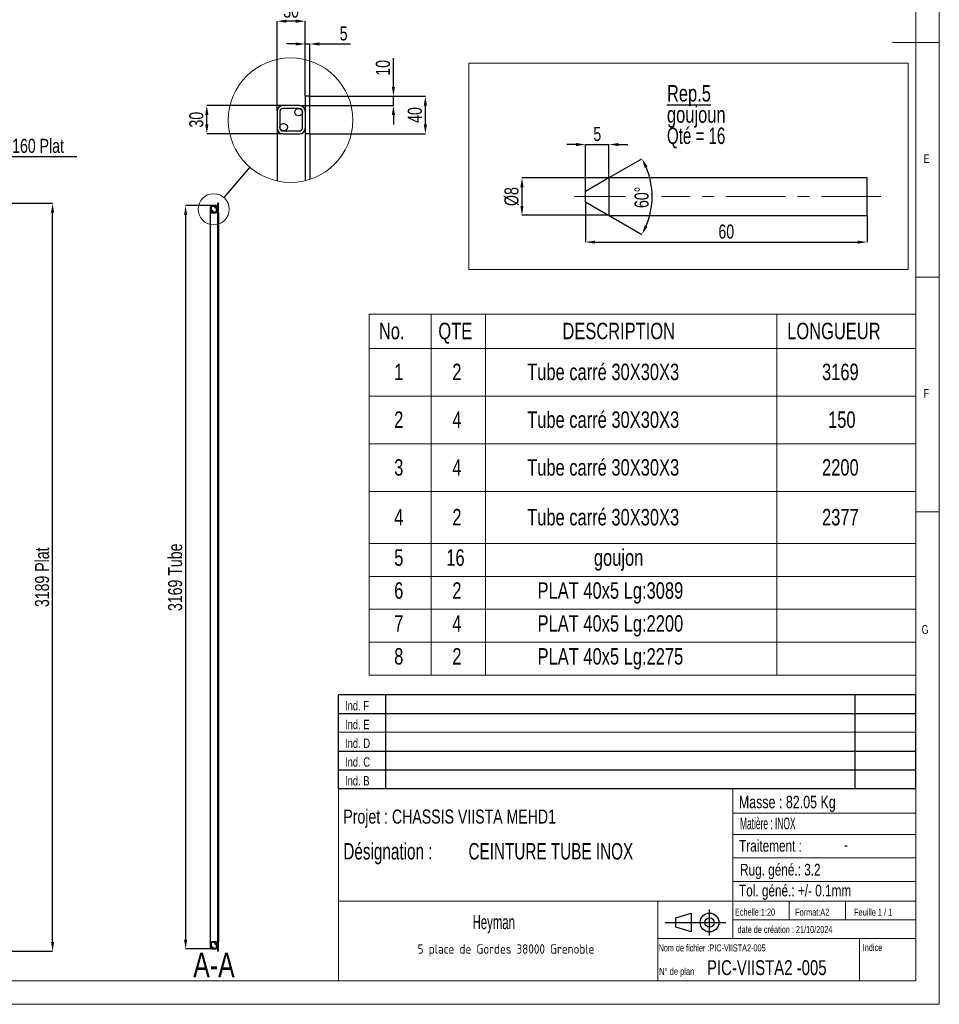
# Model space of a CAD drawing. Header units: millimetres. Extents: x 5 to 589, y 5 to 415.
# Tile 3 of 4: x 393 to 589, y 5 to 215. Entities that reach past the tile are written whole.
import ezdxf

# ---------------------------------------------------------------- set-up
doc = ezdxf.new("R2010")
doc.units = ezdxf.units.MM
doc.header["$PDSIZE"] = -1
doc.linetypes.add('CENTERX2', pattern=[20.32, 12.7, -2.54, 2.54, -2.54])
for name, color, linetype in [('COTES', 1, 'Continuous'), ('NOTES', 6, 'Continuous'), ('TRAIT-FINS', 9, 'Continuous'), ('TRAIT-MIXTES', 3, 'CENTERX2')]:
    doc.layers.add(name, color=color, linetype=linetype)
doc.layers.add('TRAIT-FORT', color=4, linetype='Continuous', lineweight=25)
doc.styles.add('SLDTEXTSTYLE0', font='TXT', dxfattribs={"width": 0.75})
doc.styles.add('SLDTEXTSTYLE1', font='TXT', dxfattribs={"width": 0.6875})
doc.styles.add('SLDTEXTSTYLE2', font='TXT', dxfattribs={"width": 0.605})
doc.styles.add('SLDTEXTSTYLE3', font='TXT', dxfattribs={"width": 0.617423})
doc.styles.add('SLDTEXTSTYLE4', font='TXT', dxfattribs={"width": 0.7})
doc.styles.add('SLDTEXTSTYLE5', font='TXT', dxfattribs={"width": 0.535475})
doc.styles.add('SLDTEXTSTYLE6', font='ISOCP3', dxfattribs={"width": 0.96})
doc.styles.add('SLDTEXTSTYLE7', font='TXT', dxfattribs={"width": 0.692308})
doc.styles.add('SLDTEXTSTYLE8', font='TXT', dxfattribs={"width": 0.695728})
doc.dimstyles.new('SLDDIMSTYLE0', dxfattribs={"dimtxt": 3, "dimasz": 2, "dimexe": 0, "dimexo": 0.0625, "dimgap": 0.75, "dimtad": 1, "dimdec": 0, "dimlfac": 20, "dimrnd": 1e-09, "dimzin": 12, "dimdsep": 46, "dimtxsty": 'SLDTEXTSTYLE0', "dimsah": 1, "dimcen": 0.09, "dimadec": 0, "dimazin": 3, "dimtfac": 1, "dimtdec": 0, "dimtmove": 0, "dimatfit": 0, "dimfxl": 1, "dimfrac": 2, "dimtolj": 1, "dimtzin": 12, "dimarcsym": 0})
doc.dimstyles.new('SLDDIMSTYLE1', dxfattribs={"dimtxt": 3, "dimasz": 2, "dimexe": 0, "dimexo": 0.0625, "dimgap": 0.75, "dimtad": 1, "dimdec": 0, "dimlfac": 20, "dimrnd": 1e-09, "dimzin": 12, "dimdsep": 46, "dimtxsty": 'SLDTEXTSTYLE0', "dimsah": 1, "dimcen": 0.09, "dimadec": 0, "dimazin": 3, "dimtfac": 1, "dimtdec": 0, "dimtofl": 0, "dimtmove": 0, "dimatfit": 3, "dimfxl": 1, "dimfrac": 2, "dimtolj": 1, "dimtzin": 12, "dimarcsym": 0})
doc.dimstyles.new('SLDDIMSTYLE2', dxfattribs={"dimtxt": 0.18, "dimasz": 2, "dimexe": 0, "dimexo": 0.0625, "dimgap": 0, "dimtad": 0, "dimtih": 1, "dimtoh": 1, "dimdec": 0, "dimrnd": 1e-09, "dimzin": 0, "dimdsep": 46, "dimtxsty": 'Standard', "dimblk1": 'NONE', "dimblk2": 'NONE', "dimsah": 1, "dimcen": 0.09, "dimadec": 0, "dimazin": 0, "dimtfac": 2, "dimtdec": 0, "dimtofl": 0, "dimtmove": 0, "dimatfit": 3, "dimldrblk": 'NONE', "dimfxl": 1, "dimfrac": 2, "dimtolj": 1, "dimtzin": 0, "dimarcsym": 0})
doc.dimstyles.new('SLDDIMSTYLE6', dxfattribs={"dimtxt": 3, "dimasz": 2, "dimexe": 0, "dimexo": 0.0625, "dimgap": 0.75, "dimtad": 1, "dimdec": 0, "dimlfac": 5, "dimrnd": 1e-09, "dimzin": 12, "dimdsep": 46, "dimtxsty": 'SLDTEXTSTYLE0', "dimsah": 1, "dimcen": 0.09, "dimadec": 0, "dimazin": 3, "dimtfac": 1, "dimtdec": 0, "dimtmove": 0, "dimatfit": 0, "dimfxl": 1, "dimfrac": 2, "dimtolj": 1, "dimtzin": 12, "dimarcsym": 0})
doc.dimstyles.new('SLDDIMSTYLE7', dxfattribs={"dimtxt": 3, "dimasz": 2, "dimexe": 0, "dimexo": 0.0625, "dimgap": 0.75, "dimtad": 1, "dimdec": 0, "dimrnd": 1e-09, "dimzin": 12, "dimdsep": 46, "dimtxsty": 'SLDTEXTSTYLE0', "dimsah": 1, "dimcen": 0.09, "dimadec": 0, "dimazin": 3, "dimtfac": 1, "dimtdec": 0, "dimtmove": 0, "dimatfit": 0, "dimfxl": 1, "dimfrac": 2, "dimtolj": 1, "dimtzin": 12, "dimarcsym": 0})
doc.dimstyles.new('SLDDIMSTYLE8', dxfattribs={"dimtxt": 3, "dimasz": 2, "dimexe": 0, "dimexo": 0.0625, "dimgap": 0.75, "dimtad": 1, "dimdec": 0, "dimrnd": 1e-09, "dimzin": 12, "dimdsep": 46, "dimtxsty": 'SLDTEXTSTYLE0', "dimsah": 1, "dimcen": 0.09, "dimadec": 0, "dimazin": 3, "dimtfac": 1, "dimtdec": 0, "dimtofl": 0, "dimtmove": 0, "dimatfit": 3, "dimfxl": 1, "dimfrac": 2, "dimtolj": 1, "dimtzin": 12, "dimarcsym": 0})
doc.dimstyles.new('SLDDIMSTYLE9', dxfattribs={"dimtxt": 3, "dimasz": 2, "dimexe": 0, "dimexo": 0.0625, "dimgap": 0.75, "dimtad": 1, "dimdec": 4, "dimzin": 12, "dimdsep": 46, "dimtxsty": 'SLDTEXTSTYLE0', "dimsah": 1, "dimcen": 0.09, "dimazin": 3, "dimtfac": 1, "dimtofl": 0, "dimtmove": 0, "dimatfit": 3, "dimfxl": 1, "dimfrac": 2, "dimtolj": 1, "dimtzin": 12, "dimarcsym": 0})

# ---------------------------------------------------------------- blocks, each defined once
blk = doc.blocks.new('Bloc11')
for p, q in [((123, 20), (0, 20)), ((0, 0), (0, 20)), ((10, 20), (10, 0)), ((110, 20), (110, 0)), ((123, 0), (123, 20)), ((0, 16), (123, 16)), ((0, 8), (123, 8)), ((0, 4), (123, 4)), ((0, 0), (123, 0))]:
    blk.add_line(p, q)
at = {"color": 7, "linetype": 'Continuous', "lineweight": 18}
blk.add_line((0, 12), (123, 12), dxfattribs=at)
at = {"color": 7}
for tag in ['AUTOATTR0', 'AUTOATTR1', 'AUTOATTR2', 'AUTOATTR3', 'AUTOATTR4', 'AUTOATTR5', 'AUTOATTR6', 'AUTOATTR7', 'AUTOATTR8', 'AUTOATTR9']:
    blk.add_attdef(tag, (0, 0), '', height=1, dxfattribs=at)
at = {"layer": 'NOTES', "color": 211, "char_height": 2, "attachment_point": 1, "style": 'SLDTEXTSTYLE0'}
for s, insert in [('Ind. F', (1.36, 18.66)), ('Ind. E', (1.36, 14.66)), ('Ind. D', (1.36, 10.66)), ('Ind. C', (1.36, 6.66)), ('Ind. B', (1.36, 2.66))]:
    blk.add_mtext(s, dxfattribs=dict(at, insert=insert))
blk = doc.blocks.new('Bloc12')
for p, q in [((2.32, 3.8), (5.55, 4.8)), ((5.55, 4.8), (5.55, 0.8)), ((9.48, 0), (9.48, 5.6)), ((0, 2.8), (12.98, 2.8)), ((2.32, 1.8), (2.32, 3.8)), ((5.55, 0.8), (2.32, 1.8))]:
    blk.add_line(p, q)
for radius in [2, 1]:
    blk.add_circle((9.48, 2.8), radius)
blk = doc.blocks.new('SW_NOTE_0')
at = {"layer": 'NOTES', "color": 0, "char_height": 3.5, "attachment_point": 1}
for s, insert, style in [('\\LRep.5', (0, 4.51), 'SLDTEXTSTYLE0'), ('goujoun', (0, -0.01), 'SLDTEXTSTYLE0'), ('Qté = 16', (0, -4.54), 'SLDTEXTSTYLE1')]:
    blk.add_mtext(s, dxfattribs=dict(at, insert=insert, style=style))
blk = doc.blocks.new('SW_NOTE_1')
at = {"layer": 'NOTES', "color": 0, "insert": (20.94, 2.58), "char_height": 2, "attachment_point": 2, "style": 'SLDTEXTSTYLE6'}
blk.add_mtext('5 place de Gordes 38000 Grenoble', dxfattribs=at)
blk = doc.blocks.new('SW_NOTE_2')
at = {"layer": 'NOTES', "color": 0, "char_height": 3.5, "attachment_point": 1, "style": 'SLDTEXTSTYLE8'}
for s, insert in [('Désignation :', (0, 4.51)), ('CEINTURE TUBE INOX', (26.67, 4.51))]:
    blk.add_mtext(s, dxfattribs=dict(at, insert=insert))
blk = doc.blocks.new('SW_TABLEANNOTATION_0')
at = {"color": 0, "linetype": 'Continuous', "lineweight": 18}
for p, q in [((0, 0), (0, -76.94)), ((116.49, 0), (0, 0)), ((13.24, 0), (13.24, -7.27)), ((24.79, 0), (24.79, -7.27)), ((86.86, 0), (86.86, -7.27)), ((116.49, -76.94), (116.49, 0)), ((0, -7.27), (116.49, -7.27)), ((13.24, -7.27), (13.24, -76.94)), ((24.79, -7.27), (24.79, -76.94)), ((86.86, -7.27), (86.86, -76.94)), ((0, -17.45), (116.49, -17.45)), ((0, -27.63), (116.49, -27.63)), ((0, -37.81), (116.49, -37.81)), ((0, -48.86), (116.49, -48.86)), ((0, -55.88), (116.49, -55.88)), ((0, -62.9), (116.49, -62.9)), ((0, -69.92), (116.49, -69.92)), ((0, -76.94), (116.49, -76.94))]:
    blk.add_line(p, q, dxfattribs=at)
at = {"color": 0, "linetype": 'Continuous', "lineweight": 18, "char_height": 3.5, "attachment_point": 1, "style": 'SLDTEXTSTYLE0'}
for s, insert in [('No.', (2.07, -1.82)), ('QTE', (14.74, -1.82)), ('DESCRIPTION', (41.18, -1.82)), ('LONGUEUR', (89.08, -1.82)), ('2', (17.72, -10.54)), ('Tube carré 30X30X3', (33.67, -10.54)), ('3169', (96.5, -10.54)), ('1', (5.33, -10.54)), ('2', (5.33, -20.72)), ('4', (17.72, -20.72)), ('Tube carré 30X30X3', (33.67, -20.72)), ('150', (97.79, -20.72)), ('3', (5.33, -30.9)), ('4', (17.72, -30.9)), ('Tube carré 30X30X3', (33.67, -30.9)), ('2200', (96.5, -30.9)), ('4', (5.33, -41.51)), ('2', (17.72, -41.51)), ('Tube carré 30X30X3', (33.67, -41.51)), ('2377', (96.5, -41.51)), ('5', (5.33, -50.12)), ('16', (16.43, -50.12)), ('goujon', (47.88, -50.12)), ('6', (5.33, -57.14)), ('2', (17.72, -57.14)), ('PLAT 40x5 Lg:3089', (35.89, -57.14)), ('7', (5.33, -64.16)), ('4', (17.72, -64.16)), ('PLAT 40x5 Lg:2200', (35.89, -64.16)), ('8', (5.33, -71.18)), ('2', (17.72, -71.18)), ('PLAT 40x5 Lg:2275', (35.89, -71.18))]:
    blk.add_mtext(s, dxfattribs=dict(at, insert=insert))
blk = doc.blocks.new('_D')
at = {"layer": 'COTES', "color": 0, "lineweight": -2, "transparency": 16777216}
for p, q in [((374.69, 185.75), (372.69, 185.75)), ((376.69, 175.81), (376.69, 185.75)), ((376.69, 185.75), (384.7, 185.75)), ((384.7, 175.81), (384.7, 185.75)), ((386.7, 185.75), (405.2, 185.75))]:
    blk.add_line(p, q, dxfattribs=at)
at = {"layer": 'COTES', "color": 0, "transparency": 16777216}
for points in [[(374.69, 186.09), (374.69, 185.42), (376.69, 185.75)], [(386.7, 186.09), (386.7, 185.42), (384.7, 185.75)]]:
    blk.add_solid(points, dxfattribs=at)
at = {"layer": 'Defpoints', "color": 0, "transparency": 16777216}
for p in [(384.7, 185.75), (376.69, 175.75), (384.7, 175.75)]:
    blk.add_point(p, dxfattribs=at)
at = {"layer": 'COTES', "color": 0, "transparency": 16777216, "insert": (396.95, 189.5), "char_height": 3, "attachment_point": 2, "style": 'SLDTEXTSTYLE0'}
blk.add_mtext('\\A1;160 Plat', dxfattribs=at)
blk = doc.blocks.new('_D_6')
at = {"layer": 'COTES', "color": 0, "lineweight": -2, "transparency": 16777216}
for p, q in [((384.76, 175.75), (400.05, 175.75)), ((400.05, 18.3), (400.05, 173.75)), ((384.76, 16.3), (400.05, 16.3))]:
    blk.add_line(p, q, dxfattribs=at)
at = {"layer": 'COTES', "color": 0, "transparency": 16777216}
for points in [[(399.72, 173.75), (400.38, 173.75), (400.05, 175.75)], [(399.72, 18.3), (400.38, 18.3), (400.05, 16.3)]]:
    blk.add_solid(points, dxfattribs=at)
at = {"layer": 'Defpoints', "color": 0, "transparency": 16777216}
for p in [(384.7, 175.75), (400.05, 175.75), (384.7, 16.3)]:
    blk.add_point(p, dxfattribs=at)
at = {"layer": 'COTES', "color": 0, "transparency": 16777216, "insert": (396.3, 96.03), "char_height": 3, "attachment_point": 2, "rotation": 90, "style": 'SLDTEXTSTYLE0'}
blk.add_mtext('\\A1;3189 Plat', dxfattribs=at)
blk = doc.blocks.new('_D_10')
at = {"layer": 'COTES', "color": 0, "lineweight": -2, "transparency": 16777216}
for p, q in [((433.9, 175.25), (428.4, 175.25)), ((428.4, 173.25), (428.4, 18.8)), ((433.9, 16.8), (428.4, 16.8))]:
    blk.add_line(p, q, dxfattribs=at)
at = {"layer": 'COTES', "color": 0, "transparency": 16777216}
for points in [[(428.06, 173.25), (428.73, 173.25), (428.4, 175.25)], [(428.06, 18.8), (428.73, 18.8), (428.4, 16.8)]]:
    blk.add_solid(points, dxfattribs=at)
at = {"layer": 'Defpoints', "color": 0, "transparency": 16777216}
for p in [(433.96, 175.25), (428.4, 16.8), (433.96, 16.8)]:
    blk.add_point(p, dxfattribs=at)
at = {"layer": 'COTES', "color": 0, "transparency": 16777216, "insert": (424.65, 96.03), "char_height": 3, "attachment_point": 2, "rotation": 90, "style": 'SLDTEXTSTYLE0'}
blk.add_mtext('\\A1;3169 Tube', dxfattribs=at)
blk = doc.blocks.new('_None')
blk = doc.blocks.new('_D_16')
at = {"layer": 'COTES', "color": 0, "lineweight": -2, "transparency": 16777216}
for p, q in [((454.95, 198.57), (479.49, 198.57)), ((479.49, 192.57), (479.49, 196.57)), ((454.95, 190.57), (479.49, 190.57))]:
    blk.add_line(p, q, dxfattribs=at)
at = {"layer": 'COTES', "color": 0, "transparency": 16777216}
for points in [[(479.15, 196.57), (479.82, 196.57), (479.49, 198.57)], [(479.15, 192.57), (479.82, 192.57), (479.49, 190.57)]]:
    blk.add_solid(points, dxfattribs=at)
at = {"layer": 'Defpoints', "color": 0, "transparency": 16777216}
for p in [(454.88, 198.57), (479.49, 198.57), (454.88, 190.57)]:
    blk.add_point(p, dxfattribs=at)
at = {"layer": 'COTES', "color": 0, "transparency": 16777216, "insert": (475.74, 194.57), "char_height": 3, "attachment_point": 2, "rotation": 90, "style": 'SLDTEXTSTYLE0'}
blk.add_mtext('\\A1;40', dxfattribs=at)
blk = doc.blocks.new('_D_17')
at = {"layer": 'COTES', "color": 0, "lineweight": -2, "transparency": 16777216}
for p, q in [((451.88, 209.72), (449.88, 209.72)), ((453.88, 198.63), (453.88, 209.72)), ((453.88, 209.72), (454.88, 209.72)), ((454.88, 198.63), (454.88, 209.72)), ((456.88, 209.72), (463.56, 209.72))]:
    blk.add_line(p, q, dxfattribs=at)
at = {"layer": 'COTES', "color": 0, "transparency": 16777216}
for points in [[(451.88, 210.05), (451.88, 209.38), (453.88, 209.72)], [(456.88, 210.05), (456.88, 209.38), (454.88, 209.72)]]:
    blk.add_solid(points, dxfattribs=at)
at = {"layer": 'Defpoints', "color": 0, "transparency": 16777216}
for p in [(453.88, 209.72), (453.88, 198.57), (454.88, 198.57)]:
    blk.add_point(p, dxfattribs=at)
at = {"layer": 'COTES', "color": 0, "transparency": 16777216, "insert": (462.06, 213.47), "char_height": 3, "attachment_point": 2, "style": 'SLDTEXTSTYLE0'}
blk.add_mtext('\\A1;5', dxfattribs=at)
blk = doc.blocks.new('_D_18')
at = {"layer": 'COTES', "color": 0, "lineweight": -2, "transparency": 16777216}
for p, q in [((447.88, 195.43), (447.88, 214.57)), ((451.88, 214.57), (449.88, 214.57)), ((453.88, 198.63), (453.88, 214.57))]:
    blk.add_line(p, q, dxfattribs=at)
at = {"layer": 'COTES', "color": 0, "transparency": 16777216}
for points in [[(449.88, 214.9), (449.88, 214.24), (447.88, 214.57)], [(451.88, 214.9), (451.88, 214.24), (453.88, 214.57)]]:
    blk.add_solid(points, dxfattribs=at)
at = {"layer": 'Defpoints', "color": 0, "transparency": 16777216}
for p in [(447.88, 214.57), (453.88, 198.57), (447.88, 195.37)]:
    blk.add_point(p, dxfattribs=at)
at = {"layer": 'COTES', "color": 0, "transparency": 16777216, "insert": (450.88, 218.32), "char_height": 3, "attachment_point": 2, "style": 'SLDTEXTSTYLE0'}
blk.add_mtext('\\A1;30', dxfattribs=at)
blk = doc.blocks.new('_D_19')
at = {"layer": 'COTES', "color": 0, "lineweight": -2, "transparency": 16777216}
for p, q in [((449.02, 196.57), (432.91, 196.57)), ((432.91, 192.57), (432.91, 194.57)), ((449.02, 190.57), (432.91, 190.57))]:
    blk.add_line(p, q, dxfattribs=at)
at = {"layer": 'COTES', "color": 0, "transparency": 16777216}
for points in [[(432.58, 194.57), (433.25, 194.57), (432.91, 196.57)], [(432.58, 192.57), (433.25, 192.57), (432.91, 190.57)]]:
    blk.add_solid(points, dxfattribs=at)
at = {"layer": 'Defpoints', "color": 0, "transparency": 16777216}
for p in [(432.91, 196.57), (449.08, 196.57), (449.08, 190.57)]:
    blk.add_point(p, dxfattribs=at)
at = {"layer": 'COTES', "color": 0, "transparency": 16777216, "insert": (429.16, 193.57), "char_height": 3, "attachment_point": 2, "rotation": 90, "style": 'SLDTEXTSTYLE0'}
blk.add_mtext('\\A1;30', dxfattribs=at)
blk = doc.blocks.new('_D_20')
at = {"layer": 'COTES', "color": 0, "lineweight": -2, "transparency": 16777216}
for p, q in [((472.68, 200.57), (472.68, 206.7)), ((454.95, 198.57), (472.68, 198.57)), ((472.68, 196.57), (472.68, 198.57)), ((452.75, 196.57), (472.68, 196.57)), ((472.68, 194.57), (472.68, 192.57))]:
    blk.add_line(p, q, dxfattribs=at)
at = {"layer": 'COTES', "color": 0, "transparency": 16777216}
for points in [[(472.34, 200.57), (473.01, 200.57), (472.68, 198.57)], [(472.34, 194.57), (473.01, 194.57), (472.68, 196.57)]]:
    blk.add_solid(points, dxfattribs=at)
at = {"layer": 'Defpoints', "color": 0, "transparency": 16777216}
for p in [(454.88, 198.57), (452.68, 196.57), (472.68, 196.57)]:
    blk.add_point(p, dxfattribs=at)
at = {"layer": 'COTES', "color": 0, "transparency": 16777216, "insert": (468.93, 204.63), "char_height": 3, "attachment_point": 2, "rotation": 90, "style": 'SLDTEXTSTYLE0'}
blk.add_mtext('\\A1;10', dxfattribs=at)
blk = doc.blocks.new('_D_21')
at = {"layer": 'COTES', "color": 0, "lineweight": -2, "transparency": 16777216}
for p, q in [((518.55, 181.19), (500.07, 181.19)), ((500.07, 179.19), (500.07, 175.19)), ((518.55, 173.19), (500.07, 173.19))]:
    blk.add_line(p, q, dxfattribs=at)
at = {"layer": 'COTES', "color": 0, "transparency": 16777216}
for points in [[(499.73, 179.19), (500.4, 179.19), (500.07, 181.19)], [(499.73, 175.19), (500.4, 175.19), (500.07, 173.19)]]:
    blk.add_solid(points, dxfattribs=at)
at = {"layer": 'Defpoints', "color": 0, "transparency": 16777216}
for p in [(518.61, 181.19), (500.07, 173.19), (518.61, 173.19)]:
    blk.add_point(p, dxfattribs=at)
at = {"layer": 'COTES', "color": 0, "transparency": 16777216, "insert": (496.32, 177.19), "char_height": 3, "attachment_point": 2, "rotation": 90, "style": 'SLDTEXTSTYLE0'}
blk.add_mtext('\\A1;%%c8', dxfattribs=at)
blk = doc.blocks.new('_D_22')
at = {"layer": 'COTES', "color": 0, "lineweight": -2, "transparency": 16777216}
for p, q in [((513.61, 176.01), (513.61, 167.48)), ((573.61, 173.12), (573.61, 167.48)), ((515.61, 167.48), (571.61, 167.48))]:
    blk.add_line(p, q, dxfattribs=at)
at = {"layer": 'COTES', "color": 0, "transparency": 16777216}
for points in [[(515.61, 167.81), (515.61, 167.15), (513.61, 167.48)], [(571.61, 167.81), (571.61, 167.15), (573.61, 167.48)]]:
    blk.add_solid(points, dxfattribs=at)
at = {"layer": 'Defpoints', "color": 0, "transparency": 16777216}
for p in [(513.61, 176.07), (573.61, 173.19), (573.61, 167.48)]:
    blk.add_point(p, dxfattribs=at)
at = {"layer": 'COTES', "color": 0, "transparency": 16777216, "insert": (543.61, 171.23), "char_height": 3, "attachment_point": 2, "style": 'SLDTEXTSTYLE0'}
blk.add_mtext('\\A1;60', dxfattribs=at)
blk = doc.blocks.new('_D_23')
at = {"layer": 'COTES', "color": 0, "lineweight": -2, "transparency": 16777216}
for p, q in [((518.67, 181.22), (525.64, 185.24)), ((518.67, 173.15), (525.64, 169.13))]:
    blk.add_line(p, q, dxfattribs=at)
blk.add_arc((511.68, 177.19), 16.12, 337.1151, 22.8849, dxfattribs=at)
at = {"layer": 'COTES', "color": 0, "transparency": 16777216}
for points in [[(526.23, 183.3), (526.83, 183.6), (525.64, 185.24)], [(526.83, 170.77), (526.23, 171.07), (525.64, 169.13)]]:
    blk.add_solid(points, dxfattribs=at)
at = {"layer": 'Defpoints', "color": 0, "transparency": 16777216}
for p in [(518.61, 181.19), (513.61, 178.3), (513.61, 176.07), (527.55, 174.39), (518.61, 173.19)]:
    blk.add_point(p, dxfattribs=at)
at = {"layer": 'COTES', "color": 0, "transparency": 16777216, "insert": (524.05, 174.75), "char_height": 3, "attachment_point": 1, "rotation": 90, "style": 'SLDTEXTSTYLE0'}
blk.add_mtext('\\A1;60°', dxfattribs=at)
blk = doc.blocks.new('_D_24')
at = {"layer": 'COTES', "color": 0, "lineweight": -2, "transparency": 16777216}
for p, q in [((511.61, 188.28), (509.61, 188.28)), ((513.61, 178.36), (513.61, 188.28)), ((513.61, 188.28), (518.61, 188.28)), ((518.61, 181.25), (518.61, 188.28)), ((520.61, 188.28), (522.61, 188.28))]:
    blk.add_line(p, q, dxfattribs=at)
at = {"layer": 'COTES', "color": 0, "transparency": 16777216}
for points in [[(511.61, 188.61), (511.61, 187.94), (513.61, 188.28)], [(520.61, 188.61), (520.61, 187.94), (518.61, 188.28)]]:
    blk.add_solid(points, dxfattribs=at)
at = {"layer": 'Defpoints', "color": 0, "transparency": 16777216}
for p in [(518.61, 188.28), (518.61, 181.19), (513.61, 178.3)]:
    blk.add_point(p, dxfattribs=at)
at = {"layer": 'COTES', "color": 0, "transparency": 16777216, "insert": (516.11, 192.03), "char_height": 3, "attachment_point": 2, "style": 'SLDTEXTSTYLE0'}
blk.add_mtext('\\A1;5', dxfattribs=at)

msp = doc.modelspace()

# ---------------------------------------------------------------- hatches: boundary and pattern name
at = {"layer": 'TRAIT-FINS'}
h = msp.add_hatch(dxfattribs=at)
h.set_pattern_fill('ANSI32', color=256, angle=3e-322, style=0)
edge = h.paths.add_edge_path(flags=0)
edge.add_arc((434.00851, 174.10227), 0.2, 0, 360)
h = msp.add_hatch(dxfattribs=at)
h.set_pattern_fill('ANSI32', color=256, angle=3e-322, style=0)
edge = h.paths.add_edge_path(flags=0)
edge.add_arc((434.80851, 174.90227), 0.2, 0, 360)
h = msp.add_hatch(dxfattribs=at)
h.set_pattern_fill('ANSI32', color=256, angle=3e-322, style=0)
edge = h.paths.add_edge_path(flags=0)
edge.add_arc((434.00851, 17.15227), 0.2, 0, 360)
h = msp.add_hatch(dxfattribs=at)
h.set_pattern_fill('ANSI32', color=256, angle=3e-322, style=0)
edge = h.paths.add_edge_path(flags=0)
edge.add_arc((434.80851, 17.95227), 0.2, 0, 360)

# ---------------------------------------------------------------- linework, layer by layer
at = {"lineweight": 18}
for p, q in [((589, 5), (589, 415)), ((584, 10), (584, 410)), ((589, 210), (579, 210)), ((488.73383, 161.61099), (488.73383, 205.59211)), ((488.73383, 205.59211), (582.39733, 205.59211)), ((582.39733, 161.61099), (582.39733, 205.59211)), ((488.73383, 161.61099), (582.39733, 161.61099)), ((584, 160), (589, 160)), ((589, 110), (584, 110)), ((461, 51), (461, 10)), ((584, 51), (461, 51)), ((545, 51), (545, 19)), ((584, 51), (584, 10)), ((545, 45.75642), (584, 45.75642)), ((545, 41.17842), (584, 41.17842)), ((545, 36.24486), (584, 36.24486)), ((545, 31.17795), (584, 31.17795)), ((461, 27), (584, 27)), ((529, 27), (529, 10)), ((557, 27), (557, 23)), ((569, 27), (569, 23)), ((545, 23), (584, 23)), ((529, 19), (584, 19)), ((572, 19), (572, 10)), ((10, 10), (584, 10)), ((461, 10.00044), (584, 10)), ((5, 5), (589, 5))]:
    msp.add_line(p, q, dxfattribs=at)
for centre, radius in [((450.76292, 193.47779), 13.26871), ((434.37859, 174.47888), 3.31718)]:
    msp.add_circle(centre, radius, dxfattribs=at)
at = {"layer": 'TRAIT-FORT', "lineweight": 25}
for p, q in [((453.88259, 198.57124), (453.88259, 190.57125)), ((454.88259, 198.57124), (453.88259, 198.57124)), ((454.88259, 190.57125), (454.88259, 198.57124)), ((447.88259, 195.37124), (447.88259, 191.77124)), ((448.48259, 195.37124), (448.48259, 191.77124)), ((452.68259, 196.57123), (449.08259, 196.57123)), ((452.68259, 195.97122), (449.08259, 195.97122)), ((453.28259, 191.77124), (453.28259, 195.37124)), ((447.88259, 191.77124), (447.88259, 180.52536)), ((449.08259, 191.17126), (452.68259, 191.17126)), ((449.08259, 190.57125), (452.68259, 190.57125)), ((454.88259, 190.57125), (453.88259, 190.57125)), ((453.88259, 190.57125), (453.88259, 180.58092)), ((454.88259, 190.57125), (454.88259, 180.86469)), ((518.61124, 181.18595), (513.61136, 178.2992)), ((573.61131, 181.18595), (518.61124, 181.18595)), ((518.61124, 181.18595), (518.61124, 177.18595)), ((573.61131, 177.18595), (573.61131, 181.18595)), ((513.61136, 177.18595), (513.61136, 178.2992)), ((513.61136, 176.0727), (513.61136, 177.18595)), ((518.61124, 177.18595), (518.61124, 173.18595)), ((573.61131, 173.18595), (573.61131, 177.18595)), ((433.65851, 174.95227), (433.65851, 174.05227)), ((433.80851, 174.95227), (433.80851, 174.05227)), ((434.85851, 175.25227), (433.95851, 175.25227)), ((434.85851, 175.10227), (433.95851, 175.10227)), ((435.00851, 174.05227), (435.00851, 174.95227)), ((435.15851, 175.75227), (435.15851, 173.75227)), ((435.40851, 175.75227), (435.15851, 175.75227)), ((435.40851, 173.75227), (435.40851, 175.75227)), ((513.61136, 176.0727), (518.61124, 173.18595)), ((433.65851, 174.05227), (433.65851, 18.00227)), ((433.95851, 173.90227), (434.85851, 173.90227)), ((433.95851, 173.75227), (434.85851, 173.75227)), ((435.40851, 173.75227), (435.15851, 173.75227)), ((435.15851, 173.75227), (435.15851, 18.30227)), ((435.40851, 173.75227), (435.40851, 18.30227)), ((518.61124, 173.18595), (573.61131, 173.18595)), ((433.65851, 18.00227), (433.65851, 17.10228)), ((433.80851, 18.00227), (433.80851, 17.10228)), ((434.85851, 18.30227), (433.95851, 18.30227)), ((434.85851, 18.15227), (433.95851, 18.15227)), ((433.95851, 16.95228), (434.85851, 16.95228)), ((433.95851, 16.80228), (434.85851, 16.80228)), ((435.00851, 17.10228), (435.00851, 18.00227)), ((435.40851, 18.30227), (435.15851, 18.30227)), ((435.15851, 18.30227), (435.15851, 16.30228)), ((435.40851, 16.30228), (435.40851, 18.30227)), ((435.40851, 16.30228), (435.15851, 16.30228))]:
    msp.add_line(p, q, dxfattribs=at)
for centre, radius in [((452.48259, 195.17123), 0.8), ((449.28258, 191.97124), 0.80001), ((434.00851, 174.10227), 0.2), ((434.80851, 174.90227), 0.2), ((434.00851, 17.15227), 0.2), ((434.80851, 17.95227), 0.2)]:
    msp.add_circle(centre, radius, dxfattribs=at)
for centre, radius, start, end in [((449.0826, 195.37123), 1.20001, 90.0003883, 180.0000119), ((449.0826, 195.37123), 0.6, 90.0003972, 180.0000119), ((452.68258, 195.37123), 1.20001, 359.9999881, 89.9996117), ((452.68259, 195.37123), 0.6, 359.9999881, 89.9996028), ((449.0826, 191.77125), 1.20001, 180.0011265, 269.9996116), ((449.08256, 191.77121), 0.59996, 179.9983782, 270.0034894), ((452.68258, 191.77125), 1.20001, 270.0003884, 359.9988735), ((452.68263, 191.77121), 0.59996, 269.9965106, 0.0016218), ((433.95851, 174.95227), 0.3, 90, 180), ((433.95851, 174.95227), 0.15, 90, 180), ((434.85851, 174.95227), 0.3, 0, 90), ((434.85851, 174.95227), 0.15, 0, 90), ((433.95851, 174.05227), 0.3, 180, 270), ((433.95851, 174.05227), 0.15, 180, 270), ((434.85851, 174.05227), 0.3, 270, 0), ((434.85851, 174.05227), 0.15, 270, 360), ((433.95851, 18.00227), 0.3, 90, 180), ((433.95851, 17.10227), 0.3, 180, 270), ((433.95851, 18.00227), 0.15, 90, 180), ((433.95851, 17.10227), 0.15, 180, 270), ((434.85851, 18.00227), 0.3, 0, 90), ((434.85851, 18.00227), 0.15, 0, 90), ((434.85851, 17.10227), 0.15, 270, 0), ((434.85851, 17.10227), 0.3, 270, 0)]:
    msp.add_arc(centre, radius, start, end, dxfattribs=at)
at = {"layer": 'TRAIT-MIXTES', "lineweight": 18}
for p, q in [((511.20846, 177.18595), (522.16547, 177.18595)), ((576.56311, 177.18595), (529.80452, 177.18595))]:
    msp.add_line(p, q, dxfattribs=at)

# ---------------------------------------------------------------- block references
at = {"lineweight": 18}
msp.add_blockref('SW_TABLEANNOTATION_0', (467.51188, 152.10336), dxfattribs=at)
for name, p in [('Bloc11', (460.99356, 50.98986)), ('Bloc11', (460.99356, 50.98986)), ('Bloc12', (530.55991, 19.6343)), ('Bloc12', (530.55991, 19.6343))]:
    msp.add_blockref(name, p)
at = {"layer": 'NOTES'}
for name, p in [('SW_NOTE_0', (530.96602, 196.44028)), ('SW_NOTE_2', (462.00059, 34.86294)), ('SW_NOTE_1', (475.73846, 15.21327))]:
    msp.add_blockref(name, p, dxfattribs=at)

# ---------------------------------------------------------------- texts
for s, insert, char_height, attachment_point, style in [('E', (585.66668, 186.16802), 1.85208, 1, 'SLDTEXTSTYLE0'), ('F', (585.66668, 136.16802), 1.85208, 1, 'SLDTEXTSTYLE0'), ('G', (585.25156, 85.82333), 1.85208, 1, 'SLDTEXTSTYLE0'), ('Masse : 82.05 Kg', (546.28065, 49.44326), 2.6458333, 1, 'SLDTEXTSTYLE0'), ('Projet : CHASSIS VIISTA MEHD1', (462.00059, 46.51476), 3, 1, 'SLDTEXTSTYLE0'), ('Matière : INOX', (546.53316, 44.79932), 2.5, 1, 'SLDTEXTSTYLE5'), ('Traitement :', (546.34272, 40.04565), 2.5, 1, 'SLDTEXTSTYLE0'), ('-', (569.10147, 40.5927), 3, 2, 'SLDTEXTSTYLE2'), ('Rug. géné.: 3.2', (546.55141, 34.94492), 2.5, 1, 'SLDTEXTSTYLE0'), ('Tol. géné.: +/- 0.1mm', (546.32359, 30.49933), 2.5, 1, 'SLDTEXTSTYLE0'), ('Echelle:1:20', (545.45345, 25.40475), 1.5, 1, 'SLDTEXTSTYLE0'), ('Format:A2', (558.28928, 25.38016), 1.5, 1, 'SLDTEXTSTYLE0'), ('Feuille 1 / 1', (570.80638, 25.38398), 1.5, 1, 'SLDTEXTSTYLE7'), ('Heyman', (494.06274, 24.02676), 3, 2, 'SLDTEXTSTYLE2'), ('date de création : 21/10/2024', (546.00896, 21.69475), 1.5, 1, 'SLDTEXTSTYLE0'), ('Nom de fichier :PIC-VIISTA2-005', (529.1807, 17.76739), 1.5, 1, 'SLDTEXTSTYLE3'), ('Indice', (572.69269, 17.86016), 1.5, 1, 'SLDTEXTSTYLE0'), ('A-A', (434.43781, 16.03597), 5.291667, 2, 'SLDTEXTSTYLE0'), ('N° de plan', (529.30238, 12.76503), 1.5, 1, 'SLDTEXTSTYLE4'), ('PIC-VIISTA2 -005', (539.49123, 14.40602), 3.175, 1, 'SLDTEXTSTYLE0')]:
    msp.add_mtext(s, dxfattribs=dict(at, insert=insert, char_height=char_height, attachment_point=attachment_point, style=style))

# ---------------------------------------------------------------- dimensions: what is measured, and where the dimension line sits
at = {"layer": 'COTES'}
for base, p1, p2, dimstyle, picture, middle in [((447.88259, 214.57124), (453.88259, 198.57124), (447.88259, 195.37124), 'SLDDIMSTYLE6', '_D_18', (450.88259, 214.57124)), ((518.61129, 188.27543), (513.61129, 178.2992), (518.61129, 181.18595), 'SLDDIMSTYLE7', '_D_24', (516.11129, 188.27543)), ((573.61129, 167.48069), (513.61129, 176.0727), (573.61129, 173.18595), 'SLDDIMSTYLE8', '_D_22', (543.61129, 167.48069))]:
    dim = msp.add_linear_dim(base=base, p1=p1, p2=p2, dimstyle=dimstyle, dxfattribs=at)
    dim.commit()
    dim.dimension.update_dxf_attribs({"geometry": picture, "text_midpoint": middle, "dimtype": 160})
for base, p1, p2, angle, picture, middle in [((453.88259, 209.71623), (454.88259, 198.57124), (453.88259, 198.57124), 0, '_D_17', (462.05858, 209.71623)), ((472.67614, 196.57124), (454.88259, 198.57124), (452.68259, 196.57124), 90, '_D_20', (472.67614, 204.63374)), ((479.48662, 198.57124), (454.88259, 190.57124), (454.88259, 198.57124), 90, '_D_16', (479.48662, 194.57124)), ((432.91396, 196.57124), (449.08259, 190.57124), (449.08259, 196.57124), 90, '_D_19', (432.91396, 193.57124))]:
    dim = msp.add_linear_dim(base=base, p1=p1, p2=p2, angle=angle, dimstyle='SLDDIMSTYLE6', dxfattribs=at)
    dim.commit()
    dim.dimension.update_dxf_attribs({"geometry": picture, "text_midpoint": middle, "dimtype": 160})
dim = msp.add_linear_dim(base=(384.6951, 185.75227), p1=(376.6946, 175.75227), p2=(384.6951, 175.75227), text='<> Plat', dimstyle='SLDDIMSTYLE0', dxfattribs=at)
dim.commit()
dim.dimension.update_dxf_attribs({"geometry": '_D', "text_midpoint": (396.9451, 185.75227), "dimtype": 160})
dim = msp.add_angular_dim_2l(base=(527.55391, 174.3875), line1=((518.61129, 181.18595), (513.61129, 178.2992)), line2=((513.61129, 176.0727), (518.61129, 173.18595)), dimstyle='SLDDIMSTYLE9', dxfattribs=at)
dim.commit()
dim.dimension.update_dxf_attribs({"geometry": '_D_23', "text_midpoint": (527.79874, 177.18595), "dimtype": 162})
for base, p1, p2, text, dimstyle, picture, middle in [((500.06562, 173.18595), (518.61129, 181.18595), (518.61129, 173.18595), '%%c<>', 'SLDDIMSTYLE7', '_D_21', (500.06562, 177.18595)), ((400.05115, 175.75227), (384.6951, 16.30227), (384.6951, 175.75227), '<> Plat', 'SLDDIMSTYLE1', '_D_6', (400.05115, 96.02727)), ((428.39535, 16.80227), (433.95851, 175.25227), (433.95851, 16.80227), '<> Tube', 'SLDDIMSTYLE1', '_D_10', (428.39535, 96.02727))]:
    dim = msp.add_linear_dim(base=base, p1=p1, p2=p2, angle=90, text=text, dimstyle=dimstyle, dxfattribs=at)
    dim.commit()
    dim.dimension.update_dxf_attribs({"geometry": picture, "text_midpoint": middle, "dimtype": 160})

# ---------------------------------------------------------------- leaders
at = {"lineweight": 18, "has_arrowhead": 0}
msp.add_leader([(442.09741, 183.42939), (436.54497, 176.99094)], dimstyle='SLDDIMSTYLE2', dxfattribs=at)

doc.saveas('drawing.dxf')
